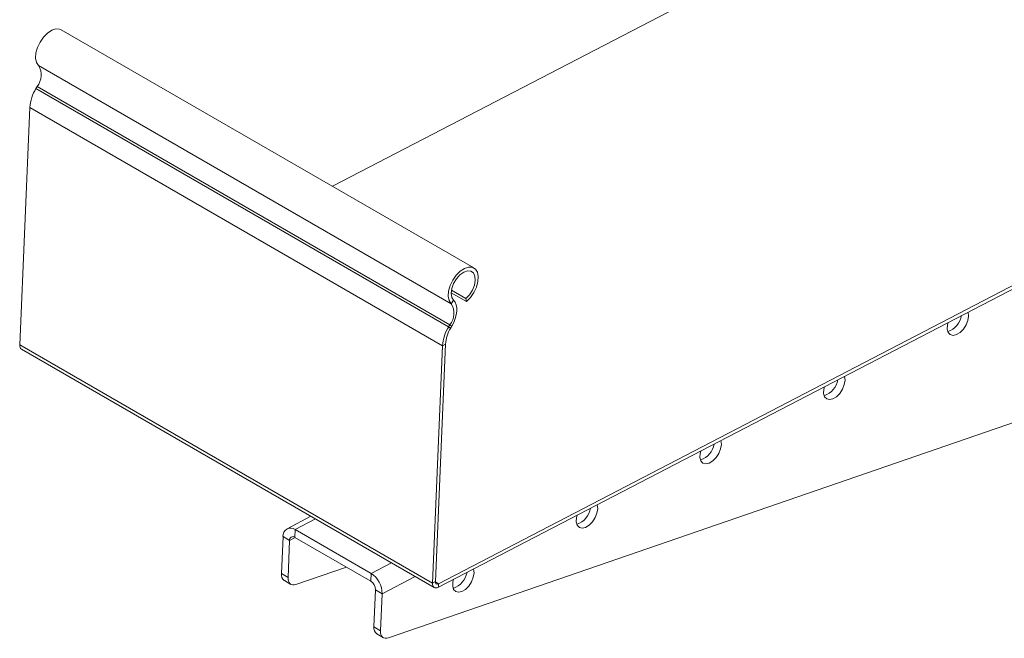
# Model space of a CAD drawing. Header units: millimetres. Extents: x -390 to 668, y -1907 to -77.
# Tile 2 of 8: x -357 to -146, y -1576 to -1443. Entities that reach past the tile are written whole.
import ezdxf

# ---------------------------------------------------------------- set-up
doc = ezdxf.new("R2010")
doc.units = ezdxf.units.MM

msp = doc.modelspace()

# ---------------------------------------------------------------- linework, layer by layer
at = {"color": 7, "linetype": 'Continuous', "lineweight": 15}
for p, q in [((-290, -1478.84), (-146.48, -1404.29)), ((-259.7, -1496.34), (-348.08, -1445.31)), ((-267.3, -1564.73), (-58.12, -1456.07)), ((-267.27, -1563.98), (-58.09, -1455.31)), ((-353.25, -1457.47), (-353.5, -1457.9)), ((-354.82, -1461.96), (-356.97, -1512.81)), ((-264.49, -1501.11), (-261.43, -1502.88)), ((-264.55, -1501.64), (-261.29, -1503.52)), ((-261.29, -1503.52), (-261.43, -1502.88)), ((-278.01, -1575.58), (-69.52, -1503.76)), ((-264.86, -1508.49), (-265.12, -1508.92)), ((-264.42, -1508.77), (-264.68, -1509.2)), ((-356.57, -1513.76), (-268.19, -1564.79)), ((-266.43, -1512.98), (-268.58, -1563.84)), ((-265.79, -1512.65), (-267.94, -1563.51)), ((-294.62, -1549.53), (-299.72, -1552.18)), ((-300.92, -1561.79), (-300.58, -1553.86)), ((-298.06, -1554.04), (-281.79, -1563.42)), ((-297.99, -1552.36), (-281.72, -1561.75)), ((-299.51, -1562.61), (-299.17, -1554.68)), ((-286.99, -1560.43), (-297.81, -1564.15)), ((-300.3, -1563.29), (-298.89, -1564.11)), ((-280.79, -1565.29), (-281.12, -1573.22)), ((-279.37, -1566.11), (-279.71, -1574.04)), ((-280.5, -1574.72), (-279.09, -1575.54))]:
    msp.add_line(p, q, dxfattribs=at)
at = {"color": 7, "linetype": 'Continuous', "lineweight": 0}
for p, q in [((-352.93, -1452.96), (-264.55, -1503.99)), ((-353.5, -1457.9), (-265.12, -1508.92)), ((-353.25, -1457.47), (-264.86, -1508.49)), ((-354.82, -1461.96), (-266.43, -1512.98)), ((-264.55, -1503.99), (-264.04, -1503.25)), ((-265.12, -1508.92), (-264.68, -1509.2)), ((-264.42, -1508.77), (-264.86, -1508.49)), ((-356.97, -1512.81), (-268.58, -1563.84)), ((-265.79, -1512.65), (-266.43, -1512.98)), ((-293.63, -1550.1), (-297.99, -1552.36)), ((-300.58, -1553.86), (-299.17, -1554.68)), ((-298, -1554.07), (-299.17, -1554.68)), ((-297.99, -1552.36), (-298.06, -1554.04)), ((-277.37, -1559.49), (-281.72, -1561.75)), ((-300.92, -1561.79), (-299.51, -1562.61)), ((-281.72, -1561.75), (-281.79, -1563.42)), ((-272.28, -1562.42), (-279.37, -1566.11)), ((-268.58, -1563.84), (-267.94, -1563.51)), ((-267.94, -1563.59), (-267.27, -1563.98)), ((-267.27, -1563.98), (-267.3, -1564.73)), ((-279.37, -1566.11), (-280.79, -1565.29)), ((-281.12, -1573.22), (-279.71, -1574.04))]:
    msp.add_line(p, q, dxfattribs=at)
at = {"color": 7, "linetype": 'Continuous', "lineweight": 15, "flags": 128}
for points in [[(-348.08, -1445.31), (-348.43, -1445.16), (-349.23, -1445.12), (-350.13, -1445.41), (-351.04, -1446.01), (-351.9, -1446.88), (-352.63, -1447.93), (-353.18, -1449.1), (-353.5, -1450.27), (-353.57, -1451.37), (-353.37, -1452.29), (-352.93, -1452.96)], [(-261.29, -1503.52), (-260.43, -1502.65), (-259.7, -1501.6), (-259.15, -1500.43), (-258.83, -1499.26), (-258.76, -1498.16), (-258.95, -1497.24), (-259.39, -1496.57), (-260.04, -1496.19), (-260.84, -1496.15), (-261.74, -1496.44), (-262.65, -1497.04), (-263.51, -1497.9), (-264.24, -1498.96), (-264.79, -1500.12), (-265.11, -1501.3), (-265.18, -1502.39), (-264.98, -1503.31), (-264.55, -1503.99)], [(-261.43, -1502.88), (-260.66, -1502.09), (-260.02, -1501.11), (-259.59, -1500.05), (-259.4, -1499.01), (-259.47, -1498.1), (-259.8, -1497.41), (-260.35, -1497.02), (-261.06, -1496.96), (-261.87, -1497.24), (-262.69, -1497.83), (-263.44, -1498.68), (-264.04, -1499.68), (-264.42, -1500.75), (-264.55, -1501.76), (-264.42, -1502.63), (-264.04, -1503.25)], [(-264.04, -1503.25), (-263.71, -1503.68), (-263.48, -1504.23), (-263.36, -1504.87), (-263.36, -1505.59), (-263.47, -1506.37), (-263.69, -1507.18), (-264.01, -1507.99), (-264.42, -1508.77)], [(-158.16, -1508.03), (-158.28, -1508.55), (-158.32, -1509.44), (-158.11, -1510.16), (-157.67, -1510.62), (-157.06, -1510.78), (-156.34, -1510.62), (-155.58, -1510.16), (-154.87, -1509.44), (-154.29, -1508.55), (-153.9, -1507.57), (-153.74, -1506.63), (-153.74, -1506.63)], [(-153.74, -1506.63), (-153.82, -1505.81), (-153.83, -1505.79)], [(-184.64, -1521.79), (-184.76, -1522.3), (-184.8, -1523.2), (-184.59, -1523.92), (-184.15, -1524.38), (-183.54, -1524.54), (-182.82, -1524.38), (-182.06, -1523.92), (-181.36, -1523.2), (-180.77, -1522.3), (-180.38, -1521.33), (-180.22, -1520.38), (-180.22, -1520.38)], [(-180.22, -1520.38), (-180.31, -1519.57), (-180.31, -1519.54)], [(-211.12, -1535.55), (-211.24, -1536.06), (-211.28, -1536.96), (-211.07, -1537.67), (-210.64, -1538.14), (-210.03, -1538.3), (-209.3, -1538.14), (-208.55, -1537.67), (-207.84, -1536.95), (-207.26, -1536.06), (-206.87, -1535.09), (-206.7, -1534.14), (-206.7, -1534.14)], [(-206.7, -1534.14), (-206.79, -1533.32), (-206.8, -1533.3)], [(-233.19, -1547.9), (-233.27, -1547.08), (-233.28, -1547.06)], [(-237.61, -1549.31), (-237.73, -1549.82), (-237.77, -1550.71), (-237.56, -1551.43), (-237.12, -1551.9), (-236.51, -1552.06), (-235.79, -1551.9), (-235.03, -1551.43), (-234.32, -1550.71), (-233.74, -1549.82), (-233.35, -1548.84), (-233.19, -1547.9), (-233.19, -1547.9)], [(-264.09, -1563.06), (-264.21, -1563.58), (-264.25, -1564.47), (-264.04, -1565.19), (-263.6, -1565.65), (-262.99, -1565.81), (-262.27, -1565.65), (-261.51, -1565.19), (-260.81, -1564.47), (-260.22, -1563.58), (-259.83, -1562.6), (-259.67, -1561.66), (-259.67, -1561.66)], [(-259.67, -1561.66), (-259.76, -1560.84), (-259.76, -1560.82)], [(-299.51, -1562.61), (-299.49, -1563.04), (-299.41, -1563.41), (-299.27, -1563.73), (-299.06, -1563.98), (-298.8, -1564.15), (-298.5, -1564.24), (-298.17, -1564.24), (-297.81, -1564.15)], [(-268.58, -1563.84), (-268.57, -1564.14), (-268.5, -1564.4), (-268.39, -1564.61), (-268.23, -1564.76), (-268.04, -1564.85), (-267.81, -1564.88), (-267.56, -1564.84), (-267.3, -1564.73)], [(-267.94, -1563.51), (-267.94, -1563.67), (-267.9, -1563.8), (-267.84, -1563.91), (-267.76, -1563.99), (-267.66, -1564.04), (-267.54, -1564.06), (-267.41, -1564.03), (-267.27, -1563.98)], [(-279.71, -1574.04), (-279.69, -1574.47), (-279.61, -1574.84), (-279.47, -1575.16), (-279.26, -1575.41), (-279.01, -1575.58), (-278.7, -1575.67), (-278.37, -1575.67), (-278.01, -1575.58)]]:
    msp.add_lwpolyline(points, dxfattribs=at)
at = {"color": 7, "linetype": 'Continuous', "lineweight": 15}
for centre, radius, start, end in [((-356.33, -1454.99), 3.96, 321.2125, 30.815), ((-345.92, -1462.59), 8.91, 148.251, 175.9435), ((-267.94, -1506.02), 3.96, 321.2125, 30.815), ((-159.63, -1505.73), 4.45, 288.6945, 349.7447), ((-257.53, -1513.61), 8.91, 148.251, 175.9435), ((-258.23, -1513.19), 7.58, 148.2512, 175.9438), ((-356.03, -1512.98), 0.956, 169.9708, 234.9304), ((-186.11, -1519.49), 4.45, 288.6968, 349.7426), ((-212.59, -1533.25), 4.45, 288.6962, 349.7428), ((-239.08, -1547), 4.45, 288.6939, 349.7453), ((-298.97, -1553.67), 1.63, 53.089, 186.803), ((-298.48, -1554.59), 0.699, 53.089, 186.8033), ((-299.36, -1562.02), 1.58, 171.5974, 233.3049), ((-284.53, -1566.08), 5.16, 359.7066, 57.0256), ((-265.56, -1560.76), 4.45, 288.6964, 349.7427), ((-283, -1565.28), 2.21, 359.7068, 57.0261), ((-279.56, -1573.45), 1.58, 171.5974, 233.3049)]:
    msp.add_arc(centre, radius, start, end, dxfattribs=at)

doc.saveas('drawing.dxf')
